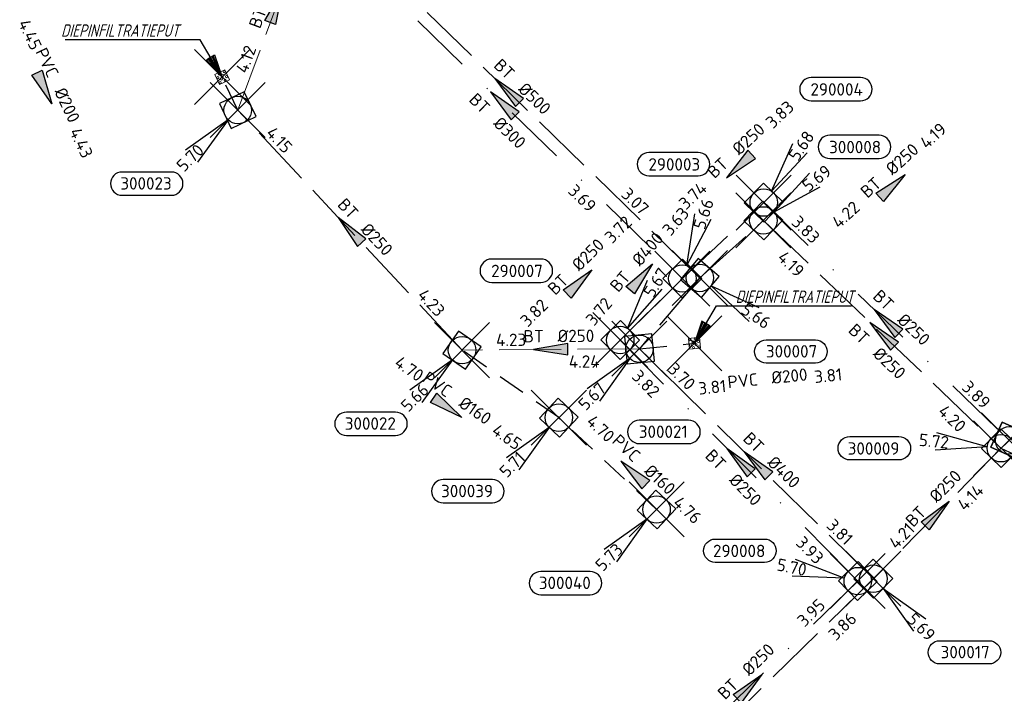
# Model space of a CAD drawing. Header units: metres. Extents: x 153343 to 157271, y 461673 to 467005.
# Tile 7 of 191: x 154720 to 154827, y 462609 to 462682. Entities that reach past the tile are written whole.
import ezdxf
from ezdxf.enums import TextEntityAlignment as Align

# ---------------------------------------------------------------- set-up
doc = ezdxf.new("R2010")
doc.units = ezdxf.units.M
doc.header["$LTSCALE"] = 0.75
doc.header["$PDMODE"] = 3
doc.header["$PDSIZE"] = 3
for name, pattern in [('RI-HWA_BETON', [11.4, 9, -2.4]), ('RI-HWA_PVC', [6.4, 4, -2.4]), ('RI-VWA_BETON', [19, 9, -5, 0, -5])]:
    doc.linetypes.add(name, pattern=pattern)
doc.layers.get('0').update_dxf_attribs({"lineweight": 25})
doc.layers.get('defpoints').update_dxf_attribs({"lineweight": 25})
for name, color, linetype in [('B-OI-RI-AANPIJLING', 1, 'Continuous'), ('B-OI-RI-HWA_PUTNUMMER-S @ 0.75', 151, 'Continuous'), ('B-OI-RI-HWA_TRANSPORTLEIDING_BETON_300-G', 151, 'RI-HWA_BETON'), ('B-OI-RI-HWA_TRANSPORTLEIDING_BETON_400-G', 151, 'RI-HWA_BETON'), ('B-OI-RI-HWA_TRANSPORTLEIDING_BETON_500-G', 151, 'RI-HWA_BETON'), ('B-OI-RI-HWA_TRANSPORTLEIDING_PVC_160-G', 151, 'RI-HWA_PVC'), ('B-OI-RI-HWA_TRANSPORTLEIDING_PVC_200-G', 151, 'RI-HWA_PVC'), ('B-OI-RI-VWA_PUTNUMMER-S @ 0.75', 33, 'Continuous'), ('B-OI-RI-VWA_TRANSPORTLEIDING_BETON_300-G', 33, 'RI-VWA_BETON'), ('diepinfiltratieput', 7, 'Continuous')]:
    doc.layers.add(name, color=color, linetype=linetype)
for name, color, linetype, lineweight in [('B-OI-RI-HWA_RIOOLPUT_INSPECTIEPUT-S', 151, 'Continuous', 25), ('B-OI-RI-HWA_STROOMRICHTING-S @ 0.75', 151, 'Continuous', 25), ('B-OI-RI-HWA_TRANSPORTLEIDING_BETON_250-G', 151, 'RI-HWA_BETON', 18), ('B-OI-RI-ITR_HULPSTUK-S @ 0.75', 134, 'Continuous', 25), ('B-OI-RI-VWA_RIOOLPUT_INSPECTIEPUT_BETON-S', 33, 'Continuous', 25), ('B-OI-RI-VWA_STROOMRICHTING-S @ 0.75', 33, 'Continuous', 25), ('B-OI-RI-VWA_TRANSPORTLEIDING_BETON_250-G', 33, 'RI-VWA_BETON', 18), ('N-OI-RI-BIJZONDERDERHEDEN-T18', 134, 'Continuous', 18)]:
    doc.layers.add(name, color=color, linetype=linetype, lineweight=lineweight)
doc.layers.add('inspectieput', color=7, linetype='Continuous', plot=False)
doc.styles.add('NLCS-ISO', font='isocpeur.ttf')
doc.styles.add('NLCS-ISO-M750-T18_CURSIEF', font='NLCS-ISO.ttf', dxfattribs={"oblique": 15, "height": 1.35})

# ---------------------------------------------------------------- blocks, each defined once
blk = doc.blocks.new('*U80')
at = {"ltscale": 0.1}
blk.add_hatch(color=256, dxfattribs=at).paths.add_polyline_path([(-2.5, 0), (2.5, -0.83), (2.5, 0.83)])
at = {"ltscale": 0.1, "flags": 128}
blk.add_lwpolyline([(-2.5, 0), (2.5, -0.83), (2.5, 0.83)], close=True, dxfattribs=at)
at = {"ltscale": 0.1, "style": 'NLCS-ISO'}
for tag, p in [('MAT', (-1, 0.5)), ('BOBL', (-5.66, 0))]:
    blk.add_attdef(tag, text='', height=1.8, dxfattribs=at).set_placement(p, align=Align.BOTTOM_RIGHT)
for tag, p in [('DIA', (1, 0.5)), ('BOBR', (7.22, 0))]:
    blk.add_attdef(tag, text='', height=1.8, dxfattribs=at).set_placement(p, align=Align.BOTTOM_LEFT)
at = {"layer": 'defpoints', "ltscale": 0.1, "style": 'NLCS-ISO', "flags": 1}
blk.add_attdef('JVA', text='', height=1.8, dxfattribs=at).set_placement((0, -1), align=Align.TOP_CENTER)
blk = doc.blocks.new('*U66')
at = {"ltscale": 0.1}
blk.add_hatch(color=256, dxfattribs=at).paths.add_polyline_path([(2.5, 0), (-2.5, -0.83), (-2.5, 0.83)])
at = {"ltscale": 0.1, "flags": 128}
blk.add_lwpolyline([(2.5, 0), (-2.5, -0.83), (-2.5, 0.83)], close=True, dxfattribs=at)
at = {"ltscale": 0.1, "style": 'NLCS-ISO'}
for tag, p in [('MAT', (-1, 0.5)), ('BOBL', (-5.66, 0))]:
    blk.add_attdef(tag, text='', height=1.8, dxfattribs=at).set_placement(p, align=Align.BOTTOM_RIGHT)
for tag, p in [('DIA', (1, 0.5)), ('BOBR', (7.22, 0))]:
    blk.add_attdef(tag, text='', height=1.8, dxfattribs=at).set_placement(p, align=Align.BOTTOM_LEFT)
at = {"layer": 'defpoints', "ltscale": 0.1, "style": 'NLCS-ISO', "flags": 1}
blk.add_attdef('JVA', text='', height=1.8, dxfattribs=at).set_placement((0, -1), align=Align.TOP_CENTER)
blk = doc.blocks.new('*U2059')
at = {"ltscale": 0.1}
blk.add_hatch(color=256, dxfattribs=at).paths.add_polyline_path([(-2.5, 0), (2.5, -0.83), (2.5, 0.83)])
at = {"ltscale": 0.1, "flags": 128}
blk.add_lwpolyline([(-2.5, 0), (2.5, -0.83), (2.5, 0.83)], close=True, dxfattribs=at)
at = {"ltscale": 0.1, "style": 'NLCS-ISO'}
for tag, p in [('MAT', (-1, 0.5)), ('BOBL', (-14.54, 0))]:
    blk.add_attdef(tag, text='', height=1.8, dxfattribs=at).set_placement(p, align=Align.BOTTOM_RIGHT)
for tag, p in [('DIA', (1, 0.5)), ('BOBR', (13.6, 0))]:
    blk.add_attdef(tag, text='', height=1.8, dxfattribs=at).set_placement(p, align=Align.BOTTOM_LEFT)
at = {"layer": 'defpoints', "ltscale": 0.1, "style": 'NLCS-ISO', "flags": 1}
blk.add_attdef('JVA', text='', height=1.8, dxfattribs=at).set_placement((0, -1), align=Align.TOP_CENTER)
blk = doc.blocks.new('*U35')
at = {"ltscale": 0.1, "style": 'NLCS-ISO'}
for tag, p in [('MAT', (-1, 0.5)), ('BOBL', (-5.66, 0))]:
    blk.add_attdef(tag, text='', height=1.8, dxfattribs=at).set_placement(p, align=Align.BOTTOM_RIGHT)
for tag, p in [('DIA', (1, 0.5)), ('BOBR', (7.22, 0))]:
    blk.add_attdef(tag, text='', height=1.8, dxfattribs=at).set_placement(p, align=Align.BOTTOM_LEFT)
at = {"layer": 'defpoints', "ltscale": 0.1, "style": 'NLCS-ISO', "flags": 1}
blk.add_attdef('JVA', text='', height=1.8, dxfattribs=at).set_placement((0, -1), align=Align.TOP_CENTER)
blk = doc.blocks.new('*U2060')
at = {"ltscale": 0.1}
blk.add_hatch(color=256, dxfattribs=at).paths.add_polyline_path([(-2.5, 0), (2.5, -0.83), (2.5, 0.83)])
at = {"ltscale": 0.1, "flags": 128}
blk.add_lwpolyline([(-2.5, 0), (2.5, -0.83), (2.5, 0.83)], close=True, dxfattribs=at)
at = {"ltscale": 0.1, "style": 'NLCS-ISO'}
for tag, p in [('MAT', (-1, 0.5)), ('BOBL', (-3.56, 0))]:
    blk.add_attdef(tag, text='', height=1.8, dxfattribs=at).set_placement(p, align=Align.BOTTOM_RIGHT)
for tag, p in [('DIA', (1, 0.5)), ('BOBR', (2.61, -3.24))]:
    blk.add_attdef(tag, text='', height=1.8, dxfattribs=at).set_placement(p, align=Align.BOTTOM_LEFT)
at = {"layer": 'defpoints', "ltscale": 0.1, "style": 'NLCS-ISO', "flags": 1}
blk.add_attdef('JVA', text='', height=1.8, dxfattribs=at).set_placement((0, -1), align=Align.TOP_CENTER)
blk = doc.blocks.new('*U2061')
at = {"ltscale": 0.1}
blk.add_hatch(color=256, dxfattribs=at).paths.add_polyline_path([(-2.5, 0), (2.5, -0.83), (2.5, 0.83)])
at = {"ltscale": 0.1, "flags": 128}
blk.add_lwpolyline([(-2.5, 0), (2.5, -0.83), (2.5, 0.83)], close=True, dxfattribs=at)
at = {"ltscale": 0.1, "style": 'NLCS-ISO'}
for tag, p in [('MAT', (-1, 0.5)), ('BOBL', (-14.5, 0))]:
    blk.add_attdef(tag, text='', height=1.8, dxfattribs=at).set_placement(p, align=Align.BOTTOM_RIGHT)
for tag, p in [('DIA', (1, 0.5)), ('BOBR', (13.56, 0))]:
    blk.add_attdef(tag, text='', height=1.8, dxfattribs=at).set_placement(p, align=Align.BOTTOM_LEFT)
at = {"layer": 'defpoints', "ltscale": 0.1, "style": 'NLCS-ISO', "flags": 1}
blk.add_attdef('JVA', text='', height=1.8, dxfattribs=at).set_placement((0, -1), align=Align.TOP_CENTER)
blk = doc.blocks.new('*U2062')
at = {"ltscale": 0.1}
blk.add_hatch(color=256, dxfattribs=at).paths.add_polyline_path([(2.5, 0), (-2.5, -0.83), (-2.5, 0.83)])
at = {"ltscale": 0.1, "flags": 128}
blk.add_lwpolyline([(2.5, 0), (-2.5, -0.83), (-2.5, 0.83)], close=True, dxfattribs=at)
at = {"ltscale": 0.1, "style": 'NLCS-ISO'}
for tag, p in [('BOBL', (-24.28, -3.24)), ('MAT', (-1, -3.74))]:
    blk.add_attdef(tag, text='', height=1.8, dxfattribs=at).set_placement(p, align=Align.BOTTOM_RIGHT)
for tag, p in [('DIA', (1, -3.74)), ('BOBR', (23.34, -3.23))]:
    blk.add_attdef(tag, text='', height=1.8, dxfattribs=at).set_placement(p, align=Align.BOTTOM_LEFT)
at = {"layer": 'defpoints', "ltscale": 0.1, "style": 'NLCS-ISO', "flags": 1}
blk.add_attdef('JVA', text='', height=1.8, dxfattribs=at).set_placement((0, -1), align=Align.TOP_CENTER)
blk = doc.blocks.new('*U2057')
at = {"ltscale": 0.1}
blk.add_hatch(color=256, dxfattribs=at).paths.add_polyline_path([(2.5, 0), (-2.5, -0.83), (-2.5, 0.83)])
at = {"ltscale": 0.1, "flags": 128}
blk.add_lwpolyline([(2.5, 0), (-2.5, -0.83), (-2.5, 0.83)], close=True, dxfattribs=at)
at = {"ltscale": 0.1, "style": 'NLCS-ISO'}
for tag, p in [('MAT', (-1, 0.5)), ('BOBL', (-3.93, 0))]:
    blk.add_attdef(tag, text='', height=1.8, dxfattribs=at).set_placement(p, align=Align.BOTTOM_RIGHT)
for tag, p in [('DIA', (1, 0.5)), ('BOBR', (2.98, -3.24))]:
    blk.add_attdef(tag, text='', height=1.8, dxfattribs=at).set_placement(p, align=Align.BOTTOM_LEFT)
at = {"layer": 'defpoints', "ltscale": 0.1, "style": 'NLCS-ISO', "flags": 1}
blk.add_attdef('JVA', text='', height=1.8, dxfattribs=at).set_placement((0, -1), align=Align.TOP_CENTER)
blk = doc.blocks.new('*U2054')
at = {"ltscale": 0.1}
blk.add_hatch(color=256, dxfattribs=at).paths.add_polyline_path([(-2.5, 0), (2.5, -0.83), (2.5, 0.83)])
at = {"ltscale": 0.1, "flags": 128}
blk.add_lwpolyline([(-2.5, 0), (2.5, -0.83), (2.5, 0.83)], close=True, dxfattribs=at)
at = {"ltscale": 0.1, "style": 'NLCS-ISO'}
for tag, p in [('BOBL', (-14.58, -3.24)), ('MAT', (-1, -3.74))]:
    blk.add_attdef(tag, text='', height=1.8, dxfattribs=at).set_placement(p, align=Align.BOTTOM_RIGHT)
for tag, p in [('DIA', (1, -3.74)), ('BOBR', (13.64, -3.24))]:
    blk.add_attdef(tag, text='', height=1.8, dxfattribs=at).set_placement(p, align=Align.BOTTOM_LEFT)
at = {"layer": 'defpoints', "ltscale": 0.1, "style": 'NLCS-ISO', "flags": 1}
blk.add_attdef('JVA', text='', height=1.8, dxfattribs=at).set_placement((0, -1), align=Align.TOP_CENTER)
blk = doc.blocks.new('*U2045')
at = {"ltscale": 0.1}
blk.add_hatch(color=256, dxfattribs=at).paths.add_polyline_path([(2.5, 0), (-2.5, -0.83), (-2.5, 0.83)])
at = {"ltscale": 0.1, "flags": 128}
blk.add_lwpolyline([(2.5, 0), (-2.5, -0.83), (-2.5, 0.83)], close=True, dxfattribs=at)
at = {"ltscale": 0.1, "style": 'NLCS-ISO'}
for tag, p in [('MAT', (-1, 0.5)), ('BOBL', (-6.71, 0))]:
    blk.add_attdef(tag, text='', height=1.8, dxfattribs=at).set_placement(p, align=Align.BOTTOM_RIGHT)
for tag, p in [('DIA', (1, 0.5)), ('BOBR', (5.77, -3.24))]:
    blk.add_attdef(tag, text='', height=1.8, dxfattribs=at).set_placement(p, align=Align.BOTTOM_LEFT)
at = {"layer": 'defpoints', "ltscale": 0.1, "style": 'NLCS-ISO', "flags": 1}
blk.add_attdef('JVA', text='', height=1.8, dxfattribs=at).set_placement((0, -1), align=Align.TOP_CENTER)
blk = doc.blocks.new('*U2046')
at = {"ltscale": 0.1}
blk.add_hatch(color=256, dxfattribs=at).paths.add_polyline_path([(-2.5, 0), (2.5, -0.83), (2.5, 0.83)])
at = {"ltscale": 0.1, "flags": 128}
blk.add_lwpolyline([(-2.5, 0), (2.5, -0.83), (2.5, 0.83)], close=True, dxfattribs=at)
at = {"ltscale": 0.1, "style": 'NLCS-ISO'}
for tag, p in [('MAT', (-1, 0.5)), ('BOBL', (-29.73, 0))]:
    blk.add_attdef(tag, text='', height=1.8, dxfattribs=at).set_placement(p, align=Align.BOTTOM_RIGHT)
for tag, p in [('DIA', (1, 0.5)), ('BOBR', (22.41, -0.01))]:
    blk.add_attdef(tag, text='', height=1.8, dxfattribs=at).set_placement(p, align=Align.BOTTOM_LEFT)
at = {"layer": 'defpoints', "ltscale": 0.1, "style": 'NLCS-ISO', "flags": 1}
blk.add_attdef('JVA', text='', height=1.8, dxfattribs=at).set_placement((0, -1), align=Align.TOP_CENTER)
blk = doc.blocks.new('*U2044')
at = {"ltscale": 0.1}
blk.add_hatch(color=256, dxfattribs=at).paths.add_polyline_path([(2.5, 0), (-2.5, -0.83), (-2.5, 0.83)])
at = {"ltscale": 0.1, "flags": 128}
blk.add_lwpolyline([(2.5, 0), (-2.5, -0.83), (-2.5, 0.83)], close=True, dxfattribs=at)
at = {"ltscale": 0.1, "style": 'NLCS-ISO'}
for tag, p in [('MAT', (-1, 0.5)), ('BOBL', (-12.64, 0))]:
    blk.add_attdef(tag, text='', height=1.8, dxfattribs=at).set_placement(p, align=Align.BOTTOM_RIGHT)
for tag, p in [('DIA', (1, 0.5)), ('BOBR', (11.7, 0))]:
    blk.add_attdef(tag, text='', height=1.8, dxfattribs=at).set_placement(p, align=Align.BOTTOM_LEFT)
at = {"layer": 'defpoints', "ltscale": 0.1, "style": 'NLCS-ISO', "flags": 1}
blk.add_attdef('JVA', text='', height=1.8, dxfattribs=at).set_placement((0, -1), align=Align.TOP_CENTER)
blk = doc.blocks.new('*U2041')
at = {"ltscale": 0.1}
blk.add_hatch(color=256, dxfattribs=at).paths.add_polyline_path([(-2.5, 0), (2.5, -0.83), (2.5, 0.83)])
at = {"ltscale": 0.1, "flags": 128}
blk.add_lwpolyline([(-2.5, 0), (2.5, -0.83), (2.5, 0.83)], close=True, dxfattribs=at)
at = {"ltscale": 0.1, "style": 'NLCS-ISO'}
for tag, p in [('BOBL', (-15.26, -3.24)), ('MAT', (-1, -3.74))]:
    blk.add_attdef(tag, text='', height=1.8, dxfattribs=at).set_placement(p, align=Align.BOTTOM_RIGHT)
for tag, p in [('DIA', (1, -3.74)), ('BOBR', (14.31, -3.24))]:
    blk.add_attdef(tag, text='', height=1.8, dxfattribs=at).set_placement(p, align=Align.BOTTOM_LEFT)
at = {"layer": 'defpoints', "ltscale": 0.1, "style": 'NLCS-ISO', "flags": 1}
blk.add_attdef('JVA', text='', height=1.8, dxfattribs=at).set_placement((0, -1), align=Align.TOP_CENTER)
blk = doc.blocks.new('*U2031')
at = {"ltscale": 0.1}
blk.add_hatch(color=256, dxfattribs=at).paths.add_polyline_path([(-2.5, 0), (2.5, -0.83), (2.5, 0.83)])
at = {"ltscale": 0.1, "flags": 128}
blk.add_lwpolyline([(-2.5, 0), (2.5, -0.83), (2.5, 0.83)], close=True, dxfattribs=at)
at = {"ltscale": 0.1, "style": 'NLCS-ISO'}
for tag, p in [('MAT', (-1, 0.5)), ('BOBL', (-15.5, 0))]:
    blk.add_attdef(tag, text='', height=1.8, dxfattribs=at).set_placement(p, align=Align.BOTTOM_RIGHT)
for tag, p in [('DIA', (1, 0.5)), ('BOBR', (14.55, 0))]:
    blk.add_attdef(tag, text='', height=1.8, dxfattribs=at).set_placement(p, align=Align.BOTTOM_LEFT)
at = {"layer": 'defpoints', "ltscale": 0.1, "style": 'NLCS-ISO', "flags": 1}
blk.add_attdef('JVA', text='', height=1.8, dxfattribs=at).set_placement((0, -1), align=Align.TOP_CENTER)
blk = doc.blocks.new('*U2037')
at = {"ltscale": 0.1}
blk.add_hatch(color=256, dxfattribs=at).paths.add_polyline_path([(-2.5, 0), (2.5, -0.83), (2.5, 0.83)])
at = {"ltscale": 0.1, "flags": 128}
blk.add_lwpolyline([(-2.5, 0), (2.5, -0.83), (2.5, 0.83)], close=True, dxfattribs=at)
at = {"ltscale": 0.1, "style": 'NLCS-ISO'}
for tag, p in [('BOBL', (-27.07, -3.24)), ('MAT', (-1, -3.74))]:
    blk.add_attdef(tag, text='', height=1.8, dxfattribs=at).set_placement(p, align=Align.BOTTOM_RIGHT)
for tag, p in [('DIA', (1, -3.74)), ('BOBR', (15.62, -3.22))]:
    blk.add_attdef(tag, text='', height=1.8, dxfattribs=at).set_placement(p, align=Align.BOTTOM_LEFT)
at = {"layer": 'defpoints', "ltscale": 0.1, "style": 'NLCS-ISO', "flags": 1}
blk.add_attdef('JVA', text='', height=1.8, dxfattribs=at).set_placement((0, -1), align=Align.TOP_CENTER)
blk = doc.blocks.new('B-SRI-PUT_HWA-SO')
at = {"lineweight": -3, "flags": 128}
blk.add_lwpolyline([(-2, -2), (2, -2), (2, 2), (-2, 2)], close=True, dxfattribs=at)
at = {"lineweight": -3}
blk.add_circle((0, 0), 2, dxfattribs=at)
blk = doc.blocks.new('*U241')
for q in [(-7.6, -5.83), (-5.83, -7.6)]:
    blk.add_line((-1.41, -1.41), q)
blk.add_lwpolyline([(-16.81, -12.39), (-9.65, -12.39, 1), (-9.65, -9.01), (-16.81, -9.01, 1)], format="xyb", close=True)
at = {"ltscale": 0.1, "style": 'NLCS-ISO'}
blk.add_attdef('PUTHGT', text='', height=1.8, rotation=45, dxfattribs=at).set_placement((-8.44, -8.48), align=Align.MIDDLE_LEFT)
blk.add_attdef('PUTNR', text='', height=1.8, dxfattribs=at).set_placement((-13.33, -8.87), align=Align.MIDDLE_CENTER)
blk = doc.blocks.new('SRI-HULP_INFILTRATIEVOORZIENING-SO')
at = {"color": 0, "linetype": 'ByBlock', "lineweight": 18}
blk.add_lwpolyline([(-0.8, 0.8), (0.8, 0.8), (0.8, -0.8), (-0.8, -0.8)], close=True, dxfattribs=at)
for centre in [(-0.6, 0.6), (-0.2, 0.2), (0.2, 0.6), (0.6, 0.2), (-0.6, -0.2), (-0.2, -0.6), (0.2, -0.2), (0.6, -0.6)]:
    blk.add_circle(centre, 0.16, dxfattribs=at)
blk = doc.blocks.new('*U247')
for q in [(5.83, -7.6), (7.6, -5.83)]:
    blk.add_line((1.41, -1.41), q)
blk.add_lwpolyline([(16.81, -12.39), (9.65, -12.39, -1), (9.65, -9.01), (16.81, -9.01, -1)], format="xyb", close=True)
at = {"ltscale": 0.1, "style": 'NLCS-ISO'}
blk.add_attdef('PUTHGT', text='', height=1.8, rotation=315, dxfattribs=at).set_placement((5.39, -5.43), align=Align.MIDDLE_LEFT)
blk.add_attdef('PUTNR', text='', height=1.8, dxfattribs=at).set_placement((13.33, -8.87), align=Align.MIDDLE_CENTER)
blk = doc.blocks.new('*U1097')
for q in [(-9.32, 2.22), (-9.58, -0.27)]:
    blk.add_line((-1.99, 0.2), q)
blk.add_lwpolyline([(-21.99, 1.69), (-14.83, 1.69, -1), (-14.83, -1.7), (-21.99, -1.7, -1)], format="xyb", close=True)
at = {"ltscale": 0.1, "style": 'NLCS-ISO'}
blk.add_attdef('PUTHGT', text='', height=1.8, rotation=354.122, dxfattribs=at).set_placement((-11.9, 1.25), align=Align.MIDDLE_LEFT)
blk.add_attdef('PUTNR', text='', height=1.8, dxfattribs=at).set_placement((-18.52, -0.04), align=Align.MIDDLE_CENTER)
blk = doc.blocks.new('*U1098')
for q in [(-7.6, -5.83), (-5.83, -7.6)]:
    blk.add_line((-1.41, -1.41), q)
blk.add_lwpolyline([(-0.02, -13.78), (7.14, -13.78, 1), (7.14, -10.39), (-0.02, -10.39, 1)], format="xyb", close=True)
at = {"ltscale": 0.1, "style": 'NLCS-ISO'}
blk.add_attdef('PUTHGT', text='', height=1.8, rotation=45, dxfattribs=at).set_placement((-8.44, -8.48), align=Align.MIDDLE_LEFT)
blk.add_attdef('PUTNR', text='', height=1.8, dxfattribs=at).set_placement((3.46, -10.25), align=Align.MIDDLE_CENTER)
blk = doc.blocks.new('*U1099')
for q in [(6.69, 6.86), (8.24, 4.89)]:
    blk.add_line((1.57, 1.24), q)
blk.add_lwpolyline([(16.81, 12.39), (9.65, 12.39, 1), (9.65, 9.01), (16.81, 9.01, 1)], format="xyb", close=True)
at = {"ltscale": 0.1, "style": 'NLCS-ISO'}
blk.add_attdef('PUTNR', text='', height=1.8, dxfattribs=at).set_placement((13.33, 10.67), align=Align.MIDDLE_CENTER)
blk.add_attdef('PUTHGT', text='', height=1.8, rotation=38.212, dxfattribs=at).set_placement((5.99, 4.75), align=Align.MIDDLE_LEFT)
blk = doc.blocks.new('*U1092')
for q in [(7.18, -6.35), (8.58, -4.27)]:
    blk.add_line((1.66, -1.12), q)
blk.add_lwpolyline([(16.81, -12.39), (9.65, -12.39, -1), (9.65, -9.01), (16.81, -9.01, -1)], format="xyb", close=True)
at = {"ltscale": 0.1, "style": 'NLCS-ISO'}
blk.add_attdef('PUTHGT', text='', height=1.8, rotation=326.0101, dxfattribs=at).set_placement((6.33, -4.3), align=Align.MIDDLE_LEFT)
blk.add_attdef('PUTNR', text='', height=1.8, dxfattribs=at).set_placement((13.33, -8.87), align=Align.MIDDLE_CENTER)
blk = doc.blocks.new('*U1090')
for q in [(-9.05, 3.15), (-9.56, 0.71)]:
    blk.add_line((-1.96, 0.41), q)
blk.add_lwpolyline([(-20.72, 6.11), (-13.56, 6.11, -1), (-13.56, 2.73), (-20.72, 2.73, -1)], format="xyb", close=True)
at = {"ltscale": 0.1, "style": 'NLCS-ISO'}
blk.add_attdef('PUTNR', text='', height=1.8, dxfattribs=at).set_placement((-17.24, 4.39), align=Align.MIDDLE_CENTER)
blk.add_attdef('PUTHGT', text='', height=1.8, rotation=348.2846, dxfattribs=at).set_placement((-11.71, 2.46), align=Align.MIDDLE_LEFT)
blk = doc.blocks.new('*U1084')
for q in [(3.98, 8.72), (6.1, 7.39)]:
    blk.add_line((1.06, 1.7), q)
blk.add_lwpolyline([(-11.52, 11.78), (-18.68, 11.78, 1), (-18.68, 8.39), (-11.52, 8.39, 1)], format="xyb", close=True)
at = {"ltscale": 0.1, "style": 'NLCS-ISO'}
blk.add_attdef('PUTHGT', text='', height=1.8, rotation=57.9826, dxfattribs=at).set_placement((4.03, 6.5), align=Align.MIDDLE_LEFT)
blk.add_attdef('PUTNR', text='', height=1.8, dxfattribs=at).set_placement((-15, 10.05), align=Align.MIDDLE_CENTER)
blk = doc.blocks.new('*U1085')
for q in [(4.23, 8.6), (6.31, 7.21)]:
    blk.add_line((1.11, 1.66), q)
blk.add_lwpolyline([(14.07, 18.17), (6.91, 18.17, 1), (6.91, 14.79), (14.07, 14.79, 1)], format="xyb", close=True)
at = {"ltscale": 0.1, "style": 'NLCS-ISO'}
blk.add_attdef('PUTNR', text='', height=1.8, dxfattribs=at).set_placement((10.59, 16.45), align=Align.MIDDLE_CENTER)
blk.add_attdef('PUTHGT', text='', height=1.8, rotation=56.3216, dxfattribs=at).set_placement((4.22, 6.38), align=Align.MIDDLE_LEFT)
blk = doc.blocks.new('*U1088')
for q in [(1.79, 9.41), (4.17, 8.63)]:
    blk.add_line((0.63, 1.9), q)
blk.add_lwpolyline([(2.3, 18.31), (-4.86, 18.31, 1), (-4.86, 14.93), (2.3, 14.93, 1)], format="xyb", close=True)
at = {"ltscale": 0.1, "style": 'NLCS-ISO'}
blk.add_attdef('PUTNR', text='', height=1.8, dxfattribs=at).set_placement((-1.18, 16.59), align=Align.MIDDLE_CENTER)
blk.add_attdef('PUTHGT', text='', height=1.8, rotation=71.7227, dxfattribs=at).set_placement((2.37, 7.27), align=Align.MIDDLE_LEFT)
blk = doc.blocks.new('B-SRI-PUT_VWA-SO')
at = {"flags": 128}
blk.add_lwpolyline([(-2, 2), (2, 2), (2, -2), (-2, -2)], close=True, dxfattribs=at)
at = {"lineweight": -3, "flags": 128}
blk.add_lwpolyline([(2, -2), (2, 2), (-2, 2), (-2, -2)], close=True, dxfattribs=at)
at = {"lineweight": -3}
blk.add_circle((0, 0), 2, dxfattribs=at)

msp = doc.modelspace()

# ---------------------------------------------------------------- linework, layer by layer
at = {"layer": 'B-OI-RI-AANPIJLING', "transparency": 33554610, "flags": 128}
for points in [[(154741.57, 462676.2), (154739.87, 462678.1), (154740.75, 462678.61), (154741.57, 462676.2), (154740.6, 462678.53), (154740.45, 462678.44), (154741.57, 462676.2), (154740.16, 462678.27), (154740.01, 462678.18), (154741.57, 462676.2), (154739.18, 462680.28), (154724.44, 462680.28)], [(154793.05, 462647.18), (154794.75, 462649.08), (154793.87, 462649.59), (154793.05, 462647.18), (154794.02, 462649.51), (154794.17, 462649.42), (154793.05, 462647.18), (154794.46, 462649.25), (154794.61, 462649.16), (154793.05, 462647.18), (154795.44, 462651.26), (154810.18, 462651.26)]]:
    msp.add_lwpolyline(points, dxfattribs=at)
at = {"layer": 'B-OI-RI-HWA_TRANSPORTLEIDING_BETON_250-G', "transparency": 33554610}
for p, q in [((154751.66, 462695.18), (154743.27, 462672.61)), ((154767.72, 462646.43), (154743.27, 462672.61)), ((154793.64, 462654.3), (154800.57, 462660.57)), ((154800.57, 462660.57), (154826.47, 462635.74)), ((154787.06, 462646.58), (154767.72, 462646.43)), ((154826.47, 462635.74), (154812.56, 462621.51))]:
    msp.add_line(p, q, dxfattribs=at)
at = {"layer": 'B-OI-RI-HWA_TRANSPORTLEIDING_BETON_300-G', "transparency": 33554610}
for p, q in [((154826.47, 462635.74), (154845.63, 462626.89)), ((154812.56, 462621.51), (154776.53, 462586.22))]:
    msp.add_line(p, q, dxfattribs=at)
at = {"layer": 'B-OI-RI-HWA_TRANSPORTLEIDING_BETON_400-G', "transparency": 33554610}
for p in [(154793.64, 462654.3), (154812.56, 462621.51)]:
    msp.add_line(p, (154787.06, 462646.58), dxfattribs=at)
at = {"layer": 'B-OI-RI-HWA_TRANSPORTLEIDING_BETON_500-G', "transparency": 33554610}
msp.add_line((154751.66, 462695.18), (154793.64, 462654.3), dxfattribs=at)
at = {"layer": 'B-OI-RI-HWA_TRANSPORTLEIDING_PVC_160-G', "transparency": 33554610}
for p, q in [((154778.27, 462639.07), (154767.72, 462646.43)), ((154788.92, 462629.06), (154778.27, 462639.07))]:
    msp.add_line(p, q, dxfattribs=at)
at = {"layer": 'B-OI-RI-HWA_TRANSPORTLEIDING_PVC_200-G', "transparency": 33554610}
for p, q in [((154743.27, 462672.61), (154741.57, 462676.2)), ((154787.06, 462646.58), (154793.05, 462647.18))]:
    msp.add_line(p, q, dxfattribs=at)
at = {"layer": 'B-OI-RI-VWA_TRANSPORTLEIDING_BETON_250-G', "transparency": 33554610}
for p, q in [((154791.74, 462654.24), (154800.61, 462662.52)), ((154800.61, 462662.52), (154827.36, 462636.59)), ((154791.74, 462654.24), (154784.96, 462647.53)), ((154784.96, 462647.53), (154810.86, 462621.25)), ((154810.86, 462621.25), (154787.24, 462598.25))]:
    msp.add_line(p, q, dxfattribs=at)
at = {"layer": 'B-OI-RI-VWA_TRANSPORTLEIDING_BETON_300-G', "transparency": 33554610}
msp.add_line((154752.61, 462692.33), (154791.74, 462654.24), dxfattribs=at)
at = {"layer": 'diepinfiltratieput', "color": 0, "transparency": 33554610}
for p in [(154741.57, 462676.2), (154793.05, 462647.18)]:
    msp.add_point(p, dxfattribs=at)
at = {"layer": 'inspectieput', "color": 0, "transparency": 33554610}
for p in [(154743.27, 462672.61), (154800.61, 462662.52), (154800.57, 462660.57), (154791.74, 462654.24), (154793.64, 462654.3), (154784.96, 462647.53), (154767.72, 462646.43), (154787.06, 462646.58), (154778.27, 462639.07), (154827.36, 462636.59), (154826.47, 462635.74), (154788.92, 462629.06), (154810.86, 462621.25), (154812.56, 462621.51)]:
    msp.add_point(p, dxfattribs=at)

# ---------------------------------------------------------------- block references
at = {"layer": 'B-OI-RI-HWA_PUTNUMMER-S @ 0.75', "color": 0, "transparency": 33554610}
ref = msp.add_blockref('*U241', (154743.27, 462672.61), dxfattribs=dict(at, xscale=0.75, yscale=0.75, zscale=0.75))
ref.add_attrib('PUTNR', '300023', dxfattribs={"layer": '0', "ltscale": 0.1, "height": 1.35, "style": 'NLCS-ISO'}).set_placement((154733.27, 462664.61), align=Align.MIDDLE_CENTER)
ref.add_attrib('PUTHGT', '5.70', dxfattribs={"layer": '0', "ltscale": 0.1, "height": 1.35, "rotation": 45, "style": 'NLCS-ISO'}).set_placement((154736.94, 462666.25), align=Align.MIDDLE_LEFT)
at = {"layer": 'B-OI-RI-HWA_PUTNUMMER-S @ 0.75', "color": 0, "transparency": 33554610, "xscale": 0.75, "yscale": 0.75, "zscale": 0.75}
for name, p, values in [('*U1099', (154800.57, 462660.57), {'PUTNR': '300008', 'PUTHGT': '5.69'}), ('*U1097', (154826.47, 462635.74), {'PUTNR': '300009', 'PUTHGT': '5.72'})]:
    msp.add_blockref(name, p, dxfattribs=at).add_auto_attribs(values)
at = {"layer": 'B-OI-RI-HWA_PUTNUMMER-S @ 0.75', "color": 0, "transparency": 33554610}
ref = msp.add_blockref('*U1092', (154793.64, 462654.3), dxfattribs=dict(at, xscale=0.75, yscale=0.75, zscale=0.75))
ref.add_attrib('PUTNR', '300007', dxfattribs={"layer": '0', "ltscale": 0.1, "height": 1.35, "style": 'NLCS-ISO'}).set_placement((154803.64, 462646.3), align=Align.MIDDLE_CENTER)
ref.add_attrib('PUTHGT', '5.66', dxfattribs={"layer": '0', "ltscale": 0.1, "height": 1.35, "rotation": 326.0101, "style": 'NLCS-ISO'}).set_placement((154798.38, 462651.08), align=Align.MIDDLE_LEFT)
ref = msp.add_blockref('*U241', (154767.72, 462646.43), dxfattribs=dict(at, xscale=0.75, yscale=0.75, zscale=0.75))
ref.add_attrib('PUTNR', '300022', dxfattribs={"layer": '0', "ltscale": 0.1, "height": 1.35, "style": 'NLCS-ISO'}).set_placement((154757.72, 462638.43), align=Align.MIDDLE_CENTER)
ref.add_attrib('PUTHGT', '5.66', dxfattribs={"layer": '0', "ltscale": 0.1, "height": 1.35, "rotation": 45, "style": 'NLCS-ISO'}).set_placement((154761.39, 462640.07), align=Align.MIDDLE_LEFT)
ref = msp.add_blockref('*U1098', (154787.06, 462646.58), dxfattribs=dict(at, xscale=0.75, yscale=0.75, zscale=0.75))
ref.add_attrib('PUTNR', '300021', dxfattribs={"layer": '0', "ltscale": 0.1, "height": 1.35, "style": 'NLCS-ISO'}).set_placement((154789.65, 462637.54), align=Align.MIDDLE_CENTER)
ref.add_attrib('PUTHGT', '5.67', dxfattribs={"layer": '0', "ltscale": 0.1, "height": 1.35, "rotation": 45, "style": 'NLCS-ISO'}).set_placement((154780.73, 462640.22), align=Align.MIDDLE_LEFT)
ref = msp.add_blockref('*U241', (154778.27, 462639.07), dxfattribs=dict(at, xscale=0.75, yscale=0.75, zscale=0.75))
ref.add_attrib('PUTNR', '300039', dxfattribs={"layer": '0', "ltscale": 0.1, "height": 1.35, "style": 'NLCS-ISO'}).set_placement((154768.27, 462631.07), align=Align.MIDDLE_CENTER)
ref.add_attrib('PUTHGT', '5.71', dxfattribs={"layer": '0', "ltscale": 0.1, "height": 1.35, "rotation": 45, "style": 'NLCS-ISO'}).set_placement((154772.13, 462632.9), align=Align.MIDDLE_LEFT)
ref = msp.add_blockref('*U241', (154788.92, 462629.06), dxfattribs=dict(at, xscale=0.75, yscale=0.75, zscale=0.75))
ref.add_attrib('PUTNR', '300040', dxfattribs={"layer": '0', "ltscale": 0.1, "height": 1.35, "style": 'NLCS-ISO'}).set_placement((154778.92, 462621.06), align=Align.MIDDLE_CENTER)
ref.add_attrib('PUTHGT', '5.73', dxfattribs={"layer": '0', "ltscale": 0.1, "height": 1.35, "rotation": 45, "style": 'NLCS-ISO'}).set_placement((154782.59, 462622.7), align=Align.MIDDLE_LEFT)
ref = msp.add_blockref('*U247', (154812.56, 462621.51), dxfattribs=dict(at, xscale=0.75, yscale=0.75, zscale=0.75))
ref.add_attrib('PUTNR', '300017', dxfattribs={"layer": '0', "ltscale": 0.1, "height": 1.35, "style": 'NLCS-ISO'}).set_placement((154822.56, 462613.51), align=Align.MIDDLE_CENTER)
ref.add_attrib('PUTHGT', '5.69', dxfattribs={"layer": '0', "ltscale": 0.1, "height": 1.35, "rotation": 315, "style": 'NLCS-ISO'}).set_placement((154816.6, 462617.44), align=Align.MIDDLE_LEFT)
at = {"layer": 'B-OI-RI-HWA_RIOOLPUT_INSPECTIEPUT-S', "transparency": 33554610}
for p, xscale, yscale, zscale, rotation in [((154743.27, 462672.61), 0.75, 0.75, 0.75, 115.3393149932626), ((154800.57, 462660.57), 0.75, 0.75, 0.75, 316.2083066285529), ((154793.64, 462654.3), 0.7499999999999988, 0.7499999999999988, 0.7499999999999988, 229.5579960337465), ((154767.72, 462646.43), 0.75, 0.75, 0.75, 325.099203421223), ((154787.06, 462646.58), 0.75, 0.75, 0.75, 5.720063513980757), ((154778.27, 462639.07), 0.75, 0.75, 0.75, 316.7743260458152), ((154826.47, 462635.74), 0.7500000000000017, 0.7500000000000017, 0.7500000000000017, 225.6515230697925), ((154788.92, 462629.06), 0.7500000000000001, 0.7500000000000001, 0.7500000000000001, 136.7743260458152), ((154812.56, 462621.51), 0.75, 0.75, 0.75, 135.4871779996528)]:
    msp.add_blockref('B-SRI-PUT_HWA-SO', p, dxfattribs=dict(at, xscale=xscale, yscale=yscale, zscale=zscale, rotation=rotation))
at = {"layer": 'B-OI-RI-HWA_STROOMRICHTING-S @ 0.75', "color": 0, "transparency": 33554610, "xscale": 0.75, "yscale": 0.75, "zscale": 0.75}
for name, p, rotation, values in [('*U2046', (154772.65, 462674.74), 315.7605799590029, {'MAT': 'BT', 'DIA': '%%c500', 'BOBL': '2.96', 'BOBR': '3.07'}), ('*U2045', (154747.46, 462683.9), 69.60826925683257, {'MAT': 'BT', 'DIA': '%%c250', 'BOBL': '4.12', 'BOBR': '4.03'}), ('*U66', (154722.2, 462674.99), 295.3393149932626, {'MAT': 'PVC', 'DIA': '%%c200', 'BOBL': '4.45', 'BOBR': '4.43'}), ('*U66', (154814.63, 462664.34), 42.13759477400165, {'MAT': 'BT', 'DIA': '%%c250', 'BOBL': '4.22', 'BOBR': '4.19'}), ('*U2059', (154755.5, 462659.52), 313.0429952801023, {'MAT': 'BT', 'DIA': '%%c250', 'BOBL': '4.15', 'BOBR': '4.23'}), ('*U66', (154787.26, 462654.4), 49.5579960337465, {'MAT': 'BT', 'DIA': '%%c400', 'BOBL': '3.72', 'BOBR': '3.63'}), ('*U2054', (154813.52, 462648.16), 316.2083066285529, {'MAT': 'BT', 'DIA': '%%c250', 'BOBL': '4.19', 'BOBR': '4.20'}), ('*U2060', (154777.39, 462646.51), 0.4443740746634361, {'MAT': 'BT', 'DIA': '%%c250', 'BOBL': '4.23', 'BOBR': '4.24'}), ('*U66', (154766.17, 462640.15), 325.0992034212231, {'MAT': 'PVC', 'DIA': '%%c160', 'BOBL': '4.70', 'BOBR': '4.65'}), ('*U2061', (154799.81, 462634.04), 315.4871779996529, {'MAT': 'BT', 'DIA': '%%c400', 'BOBL': '3.70', 'BOBR': '3.81'}), ('*U35', (154800.84, 462641.89), 5.720063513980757, {'MAT': 'PVC', 'DIA': '%%c200', 'BOBL': '3.81', 'BOBR': '3.81'}), ('*U80', (154786.38, 462633.06), 316.7743260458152, {'MAT': 'PVC', 'DIA': '%%c160', 'BOBL': '4.70', 'BOBR': '4.76'}), ('*U2057', (154819.52, 462628.62), 45.65152306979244, {'MAT': 'BT', 'DIA': '%%c250', 'BOBL': '4.21', 'BOBR': '4.14'}), ('*U2062', (154794.55, 462603.86), 44.40553343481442, {'MAT': 'BT', 'DIA': '%%c300', 'BOBL': '3.98', 'BOBR': '3.86'})]:
    msp.add_blockref(name, p, dxfattribs=dict(at, rotation=rotation)).add_auto_attribs(values)
at = {"layer": 'B-OI-RI-ITR_HULPSTUK-S @ 0.75', "transparency": 33554610, "xscale": 0.75, "yscale": 0.75, "zscale": 0.75, "rotation": 295.3393149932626}
msp.add_blockref('SRI-HULP_INFILTRATIEVOORZIENING-SO', (154741.57, 462676.2), dxfattribs=at)
at = {"layer": 'B-OI-RI-ITR_HULPSTUK-S @ 0.75', "color": 0, "transparency": 33554610, "xscale": 0.75, "yscale": 0.75, "zscale": 0.75, "rotation": 185.7200635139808}
msp.add_blockref('SRI-HULP_INFILTRATIEVOORZIENING-SO', (154793.05, 462647.18), dxfattribs=at)
at = {"layer": 'B-OI-RI-VWA_PUTNUMMER-S @ 0.75', "color": 0, "transparency": 33554610, "xscale": 0.75, "yscale": 0.75, "zscale": 0.75}
for name, p, values in [('*U1085', (154800.61, 462662.52), {'PUTNR': '290004', 'PUTHGT': '5.68'}), ('*U1088', (154791.74, 462654.24), {'PUTNR': '290003', 'PUTHGT': '5.66'}), ('*U1084', (154784.96, 462647.53), {'PUTNR': '290007', 'PUTHGT': '5.67'}), ('*U1090', (154810.86, 462621.25), {'PUTNR': '290008', 'PUTHGT': '5.70'})]:
    msp.add_blockref(name, p, dxfattribs=at).add_auto_attribs(values)
at = {"layer": 'B-OI-RI-VWA_RIOOLPUT_INSPECTIEPUT_BETON-S', "transparency": 33554610}
for p, xscale, yscale, zscale, rotation in [((154800.61, 462662.52), 0.7500000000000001, 0.7500000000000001, 0.7500000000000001, 315.8917757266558), ((154791.74, 462654.24), 0.7500000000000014, 0.7500000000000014, 0.7500000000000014, 224.7026932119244), ((154784.96, 462647.53), 0.7499999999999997, 0.7499999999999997, 0.7499999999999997, 314.5827517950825), ((154827.36, 462636.59), 0.7499999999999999, 0.7499999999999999, 0.7499999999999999, 335.7802676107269), ((154810.86, 462621.25), 0.75, 0.75, 0.75, 224.2380675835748)]:
    msp.add_blockref('B-SRI-PUT_VWA-SO', p, dxfattribs=dict(at, xscale=xscale, yscale=yscale, zscale=zscale, rotation=rotation))
at = {"layer": 'B-OI-RI-VWA_STROOMRICHTING-S @ 0.75', "color": 0, "transparency": 33554610, "xscale": 0.75, "yscale": 0.75, "zscale": 0.75}
for name, p, rotation, values in [('*U2037', (154772.17, 462673.28), 315.7716136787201, {'MAT': 'BT', 'DIA': '%%c300', 'BOBL': '3.57', 'BOBR': '3.69'}), ('*U80', (154797.93, 462666.51), 43.02966861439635, {'MAT': 'BT', 'DIA': '%%c250', 'BOBL': '3.74', 'BOBR': '3.83'}), ('*U66', (154780.52, 462653.87), 44.70269321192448, {'MAT': 'BT', 'DIA': '%%c250', 'BOBL': '3.82', 'BOBR': '3.72'}), ('*U2031', (154813.98, 462649.56), 315.8917757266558, {'MAT': 'BT', 'DIA': '%%c250', 'BOBL': '3.83', 'BOBR': '3.89'}), ('*U2041', (154797.91, 462634.39), 314.5827517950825, {'MAT': 'BT', 'DIA': '%%c250', 'BOBL': '3.82', 'BOBR': '3.93'}), ('*U2044', (154799.05, 462609.75), 44.23806758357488, {'MAT': 'BT', 'DIA': '%%c250', 'BOBL': '3.99', 'BOBR': '3.95'})]:
    msp.add_blockref(name, p, dxfattribs=dict(at, rotation=rotation)).add_auto_attribs(values)

# ---------------------------------------------------------------- texts
at = {"layer": 'N-OI-RI-BIJZONDERDERHEDEN-T18', "transparency": 33554610, "style": 'NLCS-ISO-M750-T18_CURSIEF', "oblique": 15, "width": 0.8}
for p in [(154724.01, 462680.6), (154797.55, 462651.58)]:
    msp.add_text('DIEPINFILTRATIEPUT', height=1.35, dxfattribs=at).set_placement(p)

doc.saveas('drawing.dxf')
